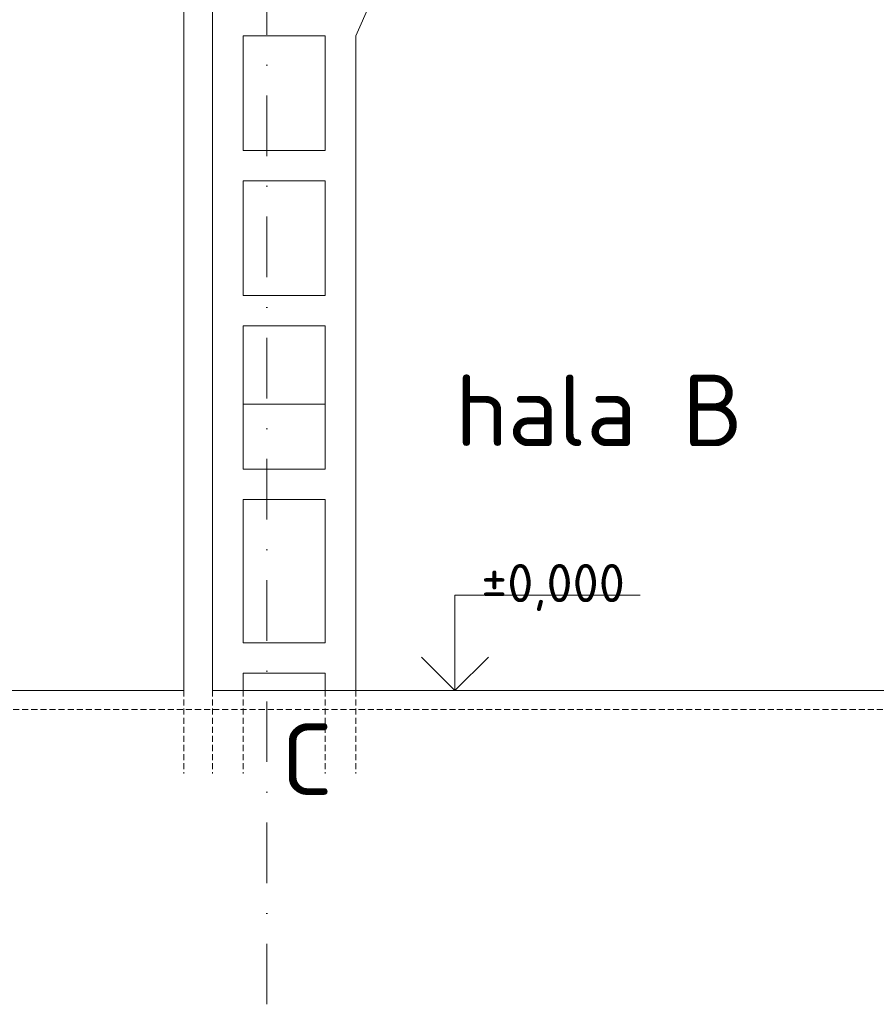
# Model space of a CAD drawing. Header units: millimetres. Extents: x -746391 to 410178, y -169697 to 100555.
# Tile 156 of 179: x 351038 to 360011, y -169697 to -159378. Entities that reach past the tile are written whole.
import ezdxf
from ezdxf.enums import TextEntityAlignment as Align

# ---------------------------------------------------------------- set-up
doc = ezdxf.new("R2010")
doc.units = ezdxf.units.MM
for name, pattern in [('CENTERX2', [101.6, 63.5, -12.7, 12.7, -12.7]), ('DASHDOT', [25.4, 12.7, -6.35, 0, -6.35]), ('HIDDEN', [9.525, 6.35, -3.175])]:
    doc.linetypes.add(name, pattern=pattern)
doc.layers.get('0').update_dxf_attribs({"color": 9})
for name, color, linetype, lineweight in [('A99_N_koty-200-vysk', 9, 'Continuous', 9), ('A99_N_txt-popis-200', 9, 'Continuous', 5), ('A99_S_kce-pohl', 9, 'Continuous', 5), ('A99_S_kce-rez-sil', 9, 'Continuous', 15), ('A99_S_osy', 9, 'CENTERX2', 5)]:
    doc.layers.add(name, color=color, linetype=linetype, lineweight=lineweight)
doc.styles.add('A99_kota', font='isocpeur.ttf', dxfattribs={"height": 2})
doc.styles.add('ad_popis 100', font='isocpeur.ttf', dxfattribs={"height": 200})

# ---------------------------------------------------------------- blocks, each defined once
blk = doc.blocks.new('*U21')
at = {"color": 0, "linetype": 'ByBlock', "lineweight": -2}
blk.add_line((-3, 0), (7, 0), dxfattribs=at)
for points in [[(0, 0), (0, 5), (0, 5), (9.7, 5)], [(-1.75, 1.75), (0, 0), (1.75, 1.75)]]:
    blk.add_lwpolyline(points, dxfattribs=at)
at = {"color": 0, "linetype": 'ByBlock', "lineweight": -2, "style": 'A99_kota'}
for tag, p in [('VYSKA', (9.2, 7.75)), ('POPIS', (9.2, 4.5))]:
    blk.add_attdef(tag, text='', height=2, dxfattribs=at).set_placement(p, align=Align.TOP_RIGHT)

msp = doc.modelspace()

# ---------------------------------------------------------------- linework, layer by layer
at = {"layer": 'A99_S_kce-pohl'}
for p, q in [((354557.5, -159547.5), (354707.5, -159207.9)), ((353377.5, -159547.5), (353377.5, -160747.5)), ((354237.5, -159547.5), (353377.5, -159547.5)), ((354237.5, -159547.5), (354237.5, -160747.5)), ((354557.5, -159547.5), (354557.5, -166407.5)), ((354237.5, -160747.5), (353377.5, -160747.5)), ((354237.5, -161067.5), (353377.5, -161067.5)), ((353377.5, -161067.5), (353377.5, -162267.5)), ((354237.5, -161067.5), (354237.5, -162267.5)), ((354237.5, -162267.5), (353377.5, -162267.5)), ((354237.5, -162587.5), (353377.5, -162587.5)), ((353377.5, -162587.5), (353377.5, -164087.5)), ((354237.5, -162587.5), (354237.5, -164087.5)), ((353377.5, -163407.5), (354237.5, -163407.5)), ((354237.5, -164087.5), (353377.5, -164087.5)), ((354237.5, -164407.5), (353377.5, -164407.5)), ((353377.5, -164407.5), (353377.5, -165907.5)), ((354237.5, -164407.5), (354237.5, -165907.5)), ((354237.5, -165907.5), (353377.5, -165907.5)), ((354237.5, -166227.5), (353377.5, -166227.5)), ((353377.5, -166227.5), (353377.5, -166407.5)), ((354237.5, -166227.5), (354237.5, -166407.5))]:
    msp.add_line(p, q, dxfattribs=at)
at = {"layer": 'A99_S_kce-rez-sil', "color": 7, "linetype": 'Continuous', "lineweight": 13}
for p, q in [((352757.5, -152972.5), (352757.5, -166407.5)), ((353057.5, -153407.5), (353057.5, -166407.5))]:
    msp.add_line(p, q, dxfattribs=at)
at = {"layer": 'A99_S_kce-rez-sil', "color": 7, "linetype": 'Continuous', "lineweight": 15}
for p, q in [((325727.5, -166407.5), (352757.5, -166407.5)), ((353057.5, -166407.5), (409977.5, -166407.5))]:
    msp.add_line(p, q, dxfattribs=at)
at = {"layer": 'A99_S_kce-rez-sil', "color": 7, "linetype": 'HIDDEN', "lineweight": 5, "ltscale": 10}
msp.add_line((325727.5, -166607.5), (409977.5, -166607.5), dxfattribs=at)
for points in [[(352757.5, -166407.5), (352757.5, -167277.5)], [(353057.5, -166407.5), (353057.5, -167277.5)], [(353377.5, -166407.5), (353377.5, -167277.5)], [(354557.5, -166407.5), (354557.5, -167277.5)]]:
    msp.add_lwpolyline(points, dxfattribs=at)
at = {"layer": 'A99_S_osy', "linetype": 'DASHDOT', "lineweight": 5, "ltscale": 50}
msp.add_lwpolyline([(353627.5, -169697.3), (353627.5, -149677.3)], dxfattribs=at)

# ---------------------------------------------------------------- block references
at = {"layer": 'A99_N_koty-200-vysk', "lineweight": 5}
ref = msp.add_blockref('*U21', (355597.5, -166407.5), dxfattribs=dict(at, xscale=200, yscale=200, zscale=200))
ref.add_attrib('VYSKA', '±0,000', dxfattribs={"layer": '0', "color": 0, "linetype": 'ByBlock', "lineweight": -2, "height": 400, "style": 'A99_kota'}).set_placement((357377.6, -165082.5), align=Align.TOP_RIGHT)

# ---------------------------------------------------------------- texts
at = {"layer": 'A99_N_txt-popis-200', "color": 1, "lineweight": 0, "insert": (353777.5, -166754), "char_height": 750, "width": 380.494, "attachment_point": 1, "style": 'ad_popis 100', "bg_fill": 3, "box_fill_scale": 1, "bg_fill_color": 256, "bg_fill_transparency": 0}
msp.add_mtext('C', dxfattribs=at)

# ---------------------------------------------------------------- next in the draw order: linework, layer by layer
at = {"layer": 'A99_S_kce-rez-sil', "color": 7, "linetype": 'HIDDEN', "lineweight": 5, "ltscale": 10}
msp.add_lwpolyline([(354237.5, -166407.5), (354237.5, -167277.5)], dxfattribs=at)

# ---------------------------------------------------------------- next in the draw order: texts
at = {"layer": 'A99_N_txt-popis-200', "color": 1, "lineweight": 0, "insert": (355597.5, -163097.5), "char_height": 750, "width": 2901.888, "attachment_point": 1, "style": 'ad_popis 100', "bg_fill": 3, "box_fill_scale": 1, "bg_fill_color": 256, "bg_fill_transparency": 0}
msp.add_mtext('hala B', dxfattribs=at)

doc.saveas('drawing.dxf')
